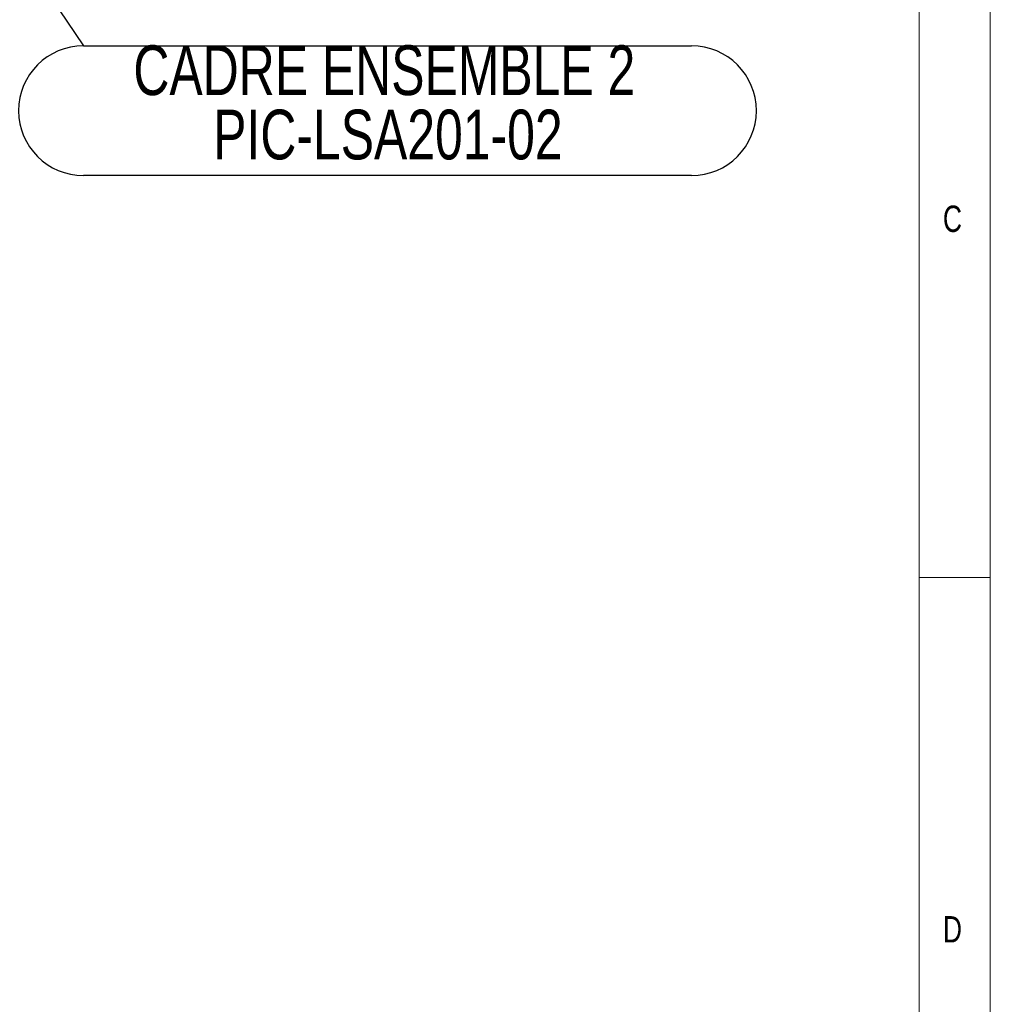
# Model space of a CAD drawing. Header units: millimetres. Extents: x 5 to 589, y 5 to 415.
# Tile 62 of 68: x 521 to 589, y 230 to 299. Entities that reach past the tile are written whole.
import ezdxf

# ---------------------------------------------------------------- set-up
doc = ezdxf.new("R2010")
doc.units = ezdxf.units.MM
doc.layers.add('NOTES', color=6, linetype='Continuous')
doc.styles.add('SLDTEXTSTYLE0', font='TXT', dxfattribs={"width": 0.75})
doc.dimstyles.new('SLDDIMSTYLE4', dxfattribs={"dimtxt": 0.18, "dimasz": 1, "dimexe": 0, "dimexo": 0.0625, "dimgap": 0, "dimtad": 0, "dimtih": 1, "dimtoh": 1, "dimdec": 0, "dimrnd": 1e-09, "dimzin": 0, "dimdsep": 46, "dimtxsty": 'Standard', "dimblk1": 'DOT', "dimblk2": 'DOT', "dimsah": 1, "dimcen": 0.09, "dimadec": 0, "dimazin": 0, "dimtfac": 1, "dimtdec": 0, "dimtofl": 0, "dimtmove": 0, "dimatfit": 3, "dimldrblk": 'DOT', "dimfxl": 1, "dimfrac": 2, "dimtolj": 1, "dimtzin": 0, "dimarcsym": 0})

# ---------------------------------------------------------------- blocks, each defined once
blk = doc.blocks.new('SW_NOTE_19')
at = {"layer": 'NOTES', "color": 0}
for p, q in [((0, 0), (42.779, 0)), ((42.779, -9.128), (0, -9.128))]:
    blk.add_line(p, q, dxfattribs=at)
for centre, start, end in [((0, -4.564), 90, 270), ((42.779, -4.564), 270, 90)]:
    blk.add_arc(centre, 4.564, start, end, dxfattribs=at)
at = {"layer": 'NOTES', "color": 0, "char_height": 3.5, "attachment_point": 2, "style": 'SLDTEXTSTYLE0'}
for s, insert in [('CADRE ENSEMBLE 2', (21.167, 0.035)), ('PIC-LSA201-02', (21.42, -4.49))]:
    blk.add_mtext(s, dxfattribs=dict(at, insert=insert))
blk = doc.blocks.new('_Dot')
at = {"color": 0, "linetype": 'ByBlock', "lineweight": -2}
blk.add_line((-0.5, 0), (-1, 0), dxfattribs=at)
at = {"color": 0, "linetype": 'ByBlock', "const_width": 0.5}
blk.add_lwpolyline([(-0.25, 0, 1), (0.25, 0, 1)], format="xyb", close=True, dxfattribs=at)

msp = doc.modelspace()

# ---------------------------------------------------------------- linework, layer by layer
at = {"color": 7, "linetype": 'Continuous', "lineweight": 18}
for p, q in [((589, 5), (589, 415)), ((584, 10), (584, 410)), ((584, 260), (589, 260))]:
    msp.add_line(p, q, dxfattribs=at)

# ---------------------------------------------------------------- block references
at = {"layer": 'NOTES', "color": 211}
msp.add_blockref('SW_NOTE_19', (525.204, 297.411), dxfattribs=at)

# ---------------------------------------------------------------- texts
at = {"layer": 'NOTES', "color": 211, "char_height": 1.852, "attachment_point": 1, "style": 'SLDTEXTSTYLE0'}
for s, insert in [('C', (585.667, 286.168)), ('D', (585.667, 236.168))]:
    msp.add_mtext(s, dxfattribs=dict(at, insert=insert))

# ---------------------------------------------------------------- leaders
at = {"layer": 'NOTES', "color": 211}
msp.add_leader([(512.368, 316.491), (525.204, 297.411)], dimstyle='SLDDIMSTYLE4', dxfattribs=at)

doc.saveas('drawing.dxf')
